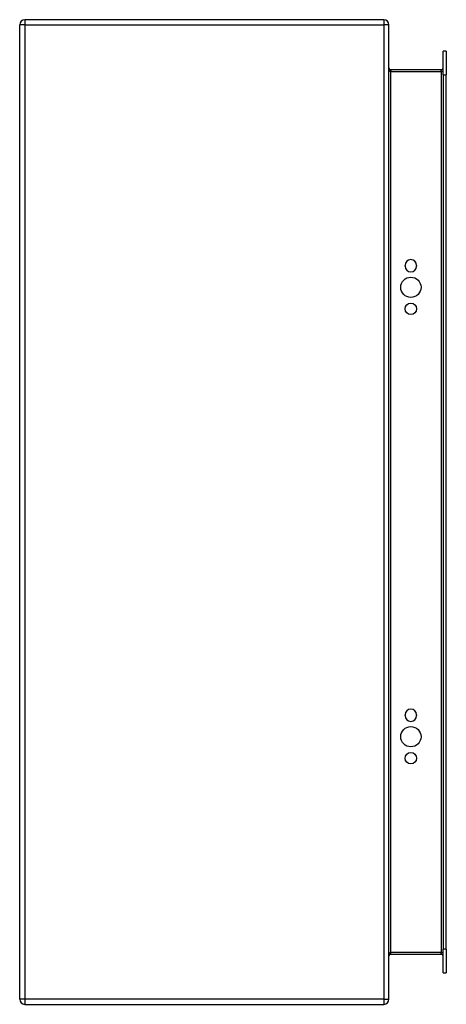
# Model space of a CAD drawing. Header units: inches. Extents: x 19.6 to 26.6, y 4.2 to 20.2.
import ezdxf

# ---------------------------------------------------------------- set-up
doc = ezdxf.new("R2010")
doc.units = ezdxf.units.IN
doc.header["$LTSCALE"] = 2.133333
doc.header["$MEASUREMENT"] = 0
doc.layers.add('Visible Edges(ANSI)', color=7, linetype='Continuous', lineweight=25)
doc.layers.add('Visible Tangent Edges(ANSI)', color=7, linetype='Continuous', lineweight=25)

msp = doc.modelspace()

# ---------------------------------------------------------------- linework, layer by layer
at = {"layer": 'Visible Edges(ANSI)'}
for p, q in [((25.547, 20.178), (19.715, 20.178)), ((19.631, 4.262), (19.631, 20.094)), ((25.631, 4.262), (25.631, 20.094)), ((26.51, 19.281), (26.51, 19.667)), ((26.563, 19.667), (26.51, 19.667)), ((26.563, 19.667), (26.563, 19.281)), ((26.479, 19.365), (25.662, 19.365)), ((26.51, 19.281), (26.51, 5.076)), ((26.563, 5.076), (26.563, 19.281)), ((25.894, 16.173), (25.894, 16.186)), ((26.081, 16.186), (26.081, 16.173)), ((25.894, 8.87), (25.894, 8.883)), ((26.081, 8.883), (26.081, 8.87)), ((25.662, 4.992), (26.479, 4.992)), ((26.51, 4.69), (26.51, 5.076)), ((26.563, 5.076), (26.563, 4.69)), ((26.51, 4.69), (26.563, 4.69)), ((19.715, 4.178), (25.547, 4.178))]:
    msp.add_line(p, q, dxfattribs=at)
for centre, radius in [((25.987, 15.83), 0.165), ((25.987, 15.48), 0.0935), ((25.987, 8.527), 0.165), ((25.987, 8.177), 0.0935)]:
    msp.add_circle(centre, radius, dxfattribs=at)
for centre, radius, start, end in [((19.715, 20.094), 0.084, 90, 180), ((25.547, 20.094), 0.084, 0, 90), ((25.662, 19.396), 0.031, 180, 270), ((26.479, 19.396), 0.031, 270, 0), ((25.987, 16.186), 0.0935, 0, 180), ((25.987, 16.173), 0.0935, 180, 0), ((25.987, 8.883), 0.0935, 0, 180), ((25.987, 8.87), 0.0935, 180, 0), ((25.662, 4.961), 0.031, 90, 180), ((26.479, 4.961), 0.031, 0, 90), ((19.715, 4.262), 0.084, 180, 270), ((25.547, 4.262), 0.084, 270, 0)]:
    msp.add_arc(centre, radius, start, end, dxfattribs=at)
at = {"layer": 'Visible Tangent Edges(ANSI)'}
for p, q in [((19.715, 20.178), (19.715, 20.094)), ((25.547, 20.178), (25.547, 20.094)), ((19.715, 20.094), (19.631, 20.094)), ((19.715, 20.094), (25.547, 20.094)), ((19.715, 20.094), (19.715, 4.262)), ((25.547, 20.094), (25.547, 4.262)), ((25.631, 20.094), (25.547, 20.094)), ((25.662, 19.365), (25.662, 19.334)), ((26.479, 19.334), (26.479, 19.365)), ((25.662, 19.334), (26.479, 19.334)), ((25.662, 5.023), (25.662, 19.334)), ((26.51, 19.334), (26.479, 19.334)), ((26.479, 19.334), (26.479, 5.023)), ((26.51, 19.281), (26.563, 19.281)), ((26.479, 5.023), (25.662, 5.023)), ((25.662, 4.992), (25.662, 5.023)), ((26.479, 5.023), (26.51, 5.023)), ((26.479, 4.992), (26.479, 5.023)), ((26.563, 5.076), (26.51, 5.076)), ((19.715, 4.262), (19.631, 4.262)), ((25.547, 4.262), (19.715, 4.262)), ((19.715, 4.262), (19.715, 4.178)), ((25.547, 4.262), (25.547, 4.178)), ((25.547, 4.262), (25.631, 4.262))]:
    msp.add_line(p, q, dxfattribs=at)
for centre, major_axis, start_param, end_param in [((25.662, 19.396), (0, -0.062), 4.712389, 6.283185), ((25.662, 4.961), (0, 0.062), 0, 1.570796)]:
    msp.add_ellipse(centre, major_axis=major_axis, ratio=0.5, start_param=start_param, end_param=end_param, dxfattribs=at)

doc.saveas('drawing.dxf')
